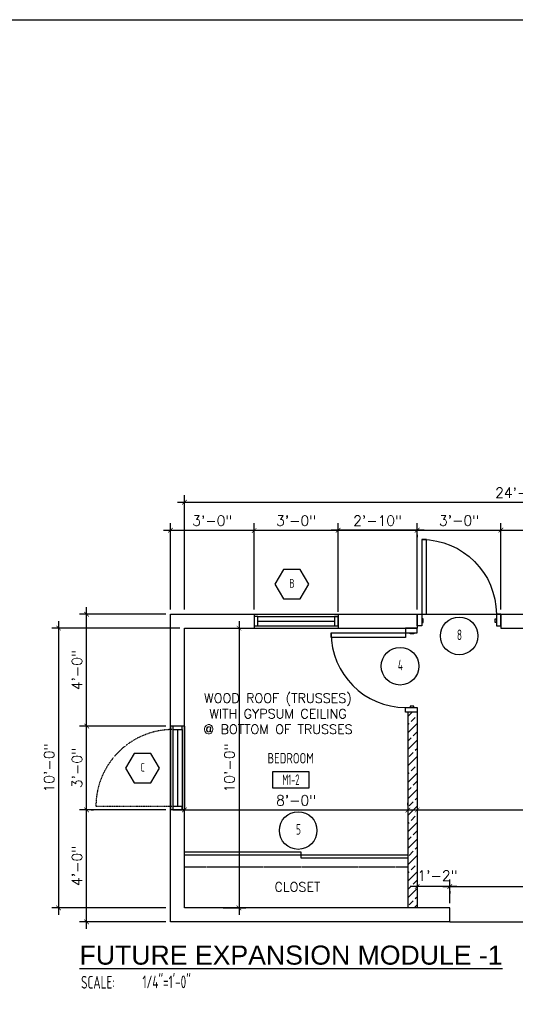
# Model space of a CAD drawing. Header units: inches. Extents: x -3803 to 30266, y -3756 to 4522.
# Tile 24 of 45: x 26615 to 26828, y 2819 to 3242. Entities that reach past the tile are written whole.
import ezdxf
from ezdxf.enums import TextEntityAlignment as Align

# ---------------------------------------------------------------- set-up
doc = ezdxf.new("R2010")
doc.units = ezdxf.units.IN
doc.header["$LTSCALE"] = 0.011
doc.header["$MEASUREMENT"] = 0
doc.header["$PDMODE"] = 1
doc.linetypes.add('DASHED', pattern=[0.75, 0.5, -0.25])
doc.linetypes.add('DASHED2', pattern=[0.375, 0.25, -0.125])
doc.layers.get('0').update_dxf_attribs({"linetype": 'CONTINUOUS'})
doc.layers.get('Defpoints').update_dxf_attribs({"linetype": 'CONTINUOUS'})
for name, color, linetype in [('a-door', 2, 'CONTINUOUS'), ('FHA', 8, 'DASHED2'), ('G-SYMB', 1, 'CONTINUOUS'), ('Hatch-ExisWalls', 123, 'CONTINUOUS'), ('roof', 8, 'DASHED'), ('TEXT', 2, 'CONTINUOUS'), ('Walls', 5, 'CONTINUOUS')]:
    doc.layers.add(name, color=color, linetype=linetype)
doc.layers.add('DIM', color=4, linetype='CONTINUOUS', lineweight=13)
doc.styles.add('LAR', font='arial.ttf', dxfattribs={"height": 0.25})
doc.styles.add('MED', font='archstyl.shx', dxfattribs={"width": 0.8, "height": 0.125})
doc.styles.add('ROMANS', font='romans.shx')
doc.styles.add('SMA', font='archstyl.shx', dxfattribs={"width": 0.8, "height": 0.0625})
doc.dimstyles.new('ANGEL', dxfattribs={"dimtxt": 4.375, "dimasz": 2, "dimexe": 3, "dimexo": 2, "dimgap": 1.5, "dimtad": 1, "dimdec": 0, "dimzin": 3, "dimdsep": 46, "dimlunit": 4, "dimtxsty": 'ROMANS', "dimblk": 'ARCHTICK', "dimcen": 0, "dimdle": 3, "dimclrd": 4, "dimclre": 4, "dimclrt": 2, "dimadec": 0, "dimazin": 0, "dimtfac": 1, "dimtdec": 0, "dimtmove": 1, "dimatfit": 3, "dimfxl": 1, "dimfrac": 2, "dimtolj": 1, "dimtzin": 0, "dimarcsym": 0})

# ---------------------------------------------------------------- blocks, each defined once
blk = doc.blocks.new('_ArchTick')
at = {"color": 0, "linetype": 'ByBlock', "const_width": 0.15}
blk.add_lwpolyline([(-0.5, -0.5), (0.5, 0.5)], dxfattribs=at)
blk = doc.blocks.new('*D406')
at = {"layer": 'Defpoints', "color": 0, "ltscale": 10, "transparency": 16777216}
for p in [(-329.9999971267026, 245.481821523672), (-293.9999971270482, 245.481821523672), (-329.988920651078, 197.4818062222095)]:
    blk.add_point(p, dxfattribs=at)
at = {"layer": 'DIM', "color": 4, "lineweight": -2, "ltscale": 10, "transparency": 16777216}
for p, q in [((-295.9999971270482, 245.481821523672), (-332.9999971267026, 245.481821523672)), ((-329.9999971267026, 194.4818062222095), (-329.9999971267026, 248.481821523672)), ((-331.988920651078, 197.4818062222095), (-332.9999971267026, 197.4818062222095))]:
    blk.add_line(p, q, dxfattribs=at)
at = {"layer": 'DIM', "color": 4, "lineweight": -2, "ltscale": 10, "transparency": 16777216, "xscale": 2, "yscale": 2, "zscale": 2}
for p, rotation in [((-329.9999971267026, 245.481821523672), 90), ((-329.9999971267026, 197.4818062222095), 270)]:
    blk.add_blockref('_ArchTick', p, dxfattribs=dict(at, rotation=rotation))
at = {"layer": 'DIM', "color": 2, "ltscale": 10, "transparency": 16777216, "insert": (-334.1041637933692, 221.4818138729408), "char_height": 4.375, "attachment_point": 5, "rotation": 90, "style": 'ROMANS'}
blk.add_mtext('\\A1;4\'-0"', dxfattribs=at)
blk = doc.blocks.new('*U5')
at = {"layer": 'a-door', "color": 2, "linetype": 'Continuous', "lineweight": -3}
for points in [[(2, 5), (4, 5), (4, 37), (2, 37)], [(2, 0), (0, 0), (0, 5), (2, 5)], [(34, 0), (36, 0), (36, 5), (34, 5)], [(2, 1.5), (2.5, 1.5), (2.5, 3), (2, 3)], [(34, 1.5), (33.5, 1.5), (33.5, 3), (34, 3)]]:
    blk.add_lwpolyline(points, close=True, dxfattribs=at)
at = {"layer": 'a-door', "color": 2, "linetype": 'Continuous', "lineweight": -3, "extrusion": (0, 0, -1)}
blk.add_arc((-2, 5), 32, 90, 180, dxfattribs=at)
blk = doc.blocks.new('AINC-TITLE')
at = {"layer": 'G-SYMB', "color": 4, "linetype": 'Continuous', "style": 'MED', "width": 0.75}
blk.add_text('SCALE:', height=0.125, dxfattribs=at).set_placement((-0.8802076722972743, -0.3073332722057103))
at = {"layer": 'G-SYMB', "color": 1, "linetype": 'Continuous', "style": 'LAR'}
blk.add_attdef('%%UDRAWING-TITLE', (-0.895149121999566, -0.07174532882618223), '', height=0.1875, dxfattribs=at)
at = {"layer": 'G-SYMB', "color": 4, "linetype": 'Continuous', "style": 'MED', "width": 0.75}
blk.add_attdef('SCALE', (-0.2765239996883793, -0.30362657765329), '', height=0.125, dxfattribs=at)
blk = doc.blocks.new('*D428')
at = {"layer": 'Defpoints', "color": 0, "transparency": 16777216}
for p in [(-221.9999971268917, 281.4818215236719), (-257.9999971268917, 245.4818215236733), (-221.9999971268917, 244.4818215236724)]:
    blk.add_point(p, dxfattribs=at)
at = {"layer": 'DIM', "color": 4, "lineweight": -2, "transparency": 16777216}
for p, q in [((-257.9999971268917, 247.4818215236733), (-257.9999971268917, 284.4818215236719)), ((-221.9999971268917, 246.4818215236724), (-221.9999971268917, 284.4818215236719)), ((-260.9999971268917, 281.4818215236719), (-218.9999971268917, 281.4818215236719))]:
    blk.add_line(p, q, dxfattribs=at)
at = {"layer": 'DIM', "color": 4, "lineweight": -2, "transparency": 16777216, "xscale": 2, "yscale": 2, "zscale": 2, "rotation": 180}
blk.add_blockref('_ArchTick', (-257.9999971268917, 281.4818215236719), dxfattribs=at)
at = {"layer": 'DIM', "color": 4, "lineweight": -2, "transparency": 16777216, "xscale": 2, "yscale": 2, "zscale": 2}
blk.add_blockref('_ArchTick', (-221.9999971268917, 281.4818215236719), dxfattribs=at)
at = {"layer": 'DIM', "color": 2, "transparency": 16777216, "insert": (-239.9999971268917, 285.5859881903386), "char_height": 4.375, "attachment_point": 5, "style": 'ROMANS'}
blk.add_mtext('\\A1;3\'-0"', dxfattribs=at)
blk = doc.blocks.new('AINC-WINID')
at = {"layer": 'G-SYMB', "linetype": 'Continuous'}
blk.add_lwpolyline([(0.2577038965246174, 20.26712014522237), (0.1674929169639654, 20.42337014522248), (-0.01292904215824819, 20.42337014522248), (-0.1031400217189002, 20.26712014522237), (-0.01292904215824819, 20.11087014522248), (0.1674929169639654, 20.11087014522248)], close=True, dxfattribs=at)
at = {"layer": 'G-SYMB', "color": 4, "linetype": 'Continuous', "style": 'SMA', "width": 0.75}
blk.add_attdef('WNUM', text='', height=0.09375, dxfattribs=at).set_placement((0.07928445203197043, 20.27531187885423), align=Align.MIDDLE)
blk = doc.blocks.new('*D411')
at = {"layer": 'Defpoints', "color": 0, "transparency": 16777216}
for p in [(-341.9999971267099, 239.481821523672), (-287.9999971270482, 239.481821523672), (-293.9999971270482, 119.481821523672)]:
    blk.add_point(p, dxfattribs=at)
at = {"layer": 'DIM', "color": 4, "lineweight": -2, "transparency": 16777216}
for p, q in [((-341.9999971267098, 116.481821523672), (-341.9999971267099, 242.481821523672)), ((-289.9999971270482, 239.481821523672), (-344.9999971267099, 239.481821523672)), ((-295.9999971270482, 119.481821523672), (-344.9999971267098, 119.481821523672))]:
    blk.add_line(p, q, dxfattribs=at)
at = {"layer": 'DIM', "color": 4, "lineweight": -2, "transparency": 16777216, "xscale": 2, "yscale": 2, "zscale": 2}
for p, rotation in [((-341.9999971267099, 239.481821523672), 90), ((-341.9999971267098, 119.481821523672), 270)]:
    blk.add_blockref('_ArchTick', p, dxfattribs=dict(at, rotation=rotation))
at = {"layer": 'DIM', "color": 2, "transparency": 16777216, "insert": (-346.1041637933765, 179.481821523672), "char_height": 4.375, "attachment_point": 5, "rotation": 90, "style": 'ROMANS'}
blk.add_mtext('\\A1;10\'-0"', dxfattribs=at)
blk = doc.blocks.new('*D412')
at = {"layer": 'Defpoints', "color": 0, "transparency": 16777216}
for p in [(2.872951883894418e-06, 293.4818215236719), (2.872951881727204e-06, 258.0885292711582), (-287.9999971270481, 245.4818215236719)]:
    blk.add_point(p, dxfattribs=at)
at = {"layer": 'DIM', "color": 4, "lineweight": -2, "transparency": 16777216}
for p, q in [((-287.9999971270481, 247.4818215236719), (-287.9999971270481, 296.4818215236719)), ((2.872951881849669e-06, 260.0885292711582), (2.872951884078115e-06, 296.4818215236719)), ((-290.9999971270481, 293.4818215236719), (3.000002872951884, 293.4818215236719))]:
    blk.add_line(p, q, dxfattribs=at)
at = {"layer": 'DIM', "color": 4, "lineweight": -2, "transparency": 16777216, "xscale": 2, "yscale": 2, "zscale": 2, "rotation": 180}
blk.add_blockref('_ArchTick', (-287.9999971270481, 293.4818215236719), dxfattribs=at)
at = {"layer": 'DIM', "color": 4, "lineweight": -2, "transparency": 16777216, "xscale": 2, "yscale": 2, "zscale": 2}
blk.add_blockref('_ArchTick', (2.872951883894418e-06, 293.4818215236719), dxfattribs=at)
at = {"layer": 'DIM', "color": 2, "transparency": 16777216, "insert": (-143.9999971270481, 297.5859881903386), "char_height": 4.375, "attachment_point": 5, "style": 'ROMANS'}
blk.add_mtext('\\A1;24\'-0"', dxfattribs=at)
blk = doc.blocks.new('*D413')
at = {"layer": 'Defpoints', "color": 0, "transparency": 16777216}
for p in [(-287.9999971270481, 161.4818215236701), (-191.9999971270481, 161.4818215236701), (-191.9999971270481, 161.481821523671)]:
    blk.add_point(p, dxfattribs=at)
at = {"layer": 'DIM', "color": 4, "lineweight": -2, "transparency": 16777216}
for p, q in [((-290.9999971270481, 161.481821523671), (-188.9999971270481, 161.481821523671)), ((-287.9999971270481, 163.4818215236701), (-287.9999971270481, 164.481821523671)), ((-191.9999971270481, 163.4818215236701), (-191.9999971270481, 164.481821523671))]:
    blk.add_line(p, q, dxfattribs=at)
at = {"layer": 'DIM', "color": 4, "lineweight": -2, "transparency": 16777216, "xscale": 2, "yscale": 2, "zscale": 2, "rotation": 180}
blk.add_blockref('_ArchTick', (-287.9999971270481, 161.481821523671), dxfattribs=at)
at = {"layer": 'DIM', "color": 4, "lineweight": -2, "transparency": 16777216, "xscale": 2, "yscale": 2, "zscale": 2}
blk.add_blockref('_ArchTick', (-191.9999971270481, 161.481821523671), dxfattribs=at)
at = {"layer": 'DIM', "color": 2, "transparency": 16777216, "insert": (-239.9999971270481, 165.5859881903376), "char_height": 4.375, "attachment_point": 5, "style": 'ROMANS'}
blk.add_mtext('\\A1;8\'-0"', dxfattribs=at)
blk = doc.blocks.new('*D414')
at = {"layer": 'Defpoints', "color": 0, "transparency": 16777216}
for p in [(-273.3882254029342, 239.481821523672), (-273.3882254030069, 119.4818215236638), (-264.5383162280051, 119.4818215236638)]:
    blk.add_point(p, dxfattribs=at)
at = {"layer": 'DIM', "color": 4, "lineweight": -2, "transparency": 16777216}
for p, q in [((-264.5383162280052, 242.481821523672), (-264.5383162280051, 116.4818215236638)), ((-271.3882254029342, 239.481821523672), (-261.5383162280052, 239.481821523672)), ((-271.3882254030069, 119.4818215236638), (-261.5383162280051, 119.4818215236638))]:
    blk.add_line(p, q, dxfattribs=at)
at = {"layer": 'DIM', "color": 4, "lineweight": -2, "transparency": 16777216, "xscale": 2, "yscale": 2, "zscale": 2}
for p, rotation in [((-264.5383162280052, 239.481821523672), 90), ((-264.5383162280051, 119.4818215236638), 270)]:
    blk.add_blockref('_ArchTick', p, dxfattribs=dict(at, rotation=rotation))
at = {"layer": 'DIM', "color": 2, "transparency": 16777216, "insert": (-268.6424828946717, 179.4818215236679), "char_height": 4.375, "attachment_point": 5, "rotation": 90, "style": 'ROMANS'}
blk.add_mtext('\\A1;10\'-0"', dxfattribs=at)
blk = doc.blocks.new('*D415')
at = {"layer": 'Defpoints', "color": 0, "ltscale": 10, "transparency": 16777216}
for p in [(-187.9999971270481, 161.4818215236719), (2.872951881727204e-06, 161.4818215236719), (2.872951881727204e-06, 161.4818215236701)]:
    blk.add_point(p, dxfattribs=at)
at = {"layer": 'DIM', "color": 4, "lineweight": -2, "ltscale": 10, "transparency": 16777216}
for p, q in [((-190.9999971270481, 161.4818215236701), (3.000002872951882, 161.4818215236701)), ((-187.9999971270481, 159.4818215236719), (-187.9999971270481, 158.4818215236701)), ((2.872951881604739e-06, 159.4818215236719), (2.872951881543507e-06, 158.4818215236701))]:
    blk.add_line(p, q, dxfattribs=at)
at = {"layer": 'DIM', "color": 4, "lineweight": -2, "ltscale": 10, "transparency": 16777216, "xscale": 2, "yscale": 2, "zscale": 2, "rotation": 180}
blk.add_blockref('_ArchTick', (-187.9999971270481, 161.4818215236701), dxfattribs=at)
at = {"layer": 'DIM', "color": 4, "lineweight": -2, "ltscale": 10, "transparency": 16777216, "xscale": 2, "yscale": 2, "zscale": 2}
blk.add_blockref('_ArchTick', (2.872951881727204e-06, 161.4818215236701), dxfattribs=at)
at = {"layer": 'DIM', "color": 2, "ltscale": 10, "transparency": 16777216, "insert": (-93.99999712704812, 165.5859881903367), "char_height": 4.375, "attachment_point": 5, "style": 'ROMANS'}
blk.add_mtext('\\A1;15\'-8"', dxfattribs=at)
blk = doc.blocks.new('*D416')
at = {"layer": 'Defpoints', "color": 0, "transparency": 16777216}
for p in [(-29.99999712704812, 128.6456505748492), (-173.9999971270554, 119.4818215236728), (-29.99999712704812, 119.4818215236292)]:
    blk.add_point(p, dxfattribs=at)
at = {"layer": 'DIM', "color": 4, "lineweight": -2, "transparency": 16777216}
for p, q in [((-173.9999971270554, 121.4818215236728), (-173.9999971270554, 131.6456505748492)), ((-29.99999712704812, 121.4818215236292), (-29.99999712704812, 131.6456505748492)), ((-176.9999971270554, 128.6456505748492), (-26.99999712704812, 128.6456505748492))]:
    blk.add_line(p, q, dxfattribs=at)
at = {"layer": 'DIM', "color": 4, "lineweight": -2, "transparency": 16777216, "xscale": 2, "yscale": 2, "zscale": 2, "rotation": 180}
blk.add_blockref('_ArchTick', (-173.9999971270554, 128.6456505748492), dxfattribs=at)
at = {"layer": 'DIM', "color": 4, "lineweight": -2, "transparency": 16777216, "xscale": 2, "yscale": 2, "zscale": 2}
blk.add_blockref('_ArchTick', (-29.99999712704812, 128.6456505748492), dxfattribs=at)
at = {"layer": 'DIM', "color": 2, "transparency": 16777216, "insert": (-101.9999971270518, 132.7498172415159), "char_height": 4.375, "attachment_point": 5, "style": 'ROMANS'}
blk.add_mtext('\\A1;12\'-0"', dxfattribs=at)
blk = doc.blocks.new('AINC-DOORID')
at = {"layer": 'G-SYMB'}
blk.add_circle((0, 0), 0.1672886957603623, dxfattribs=at)
at = {"layer": 'G-SYMB', "color": 4, "linetype": 'Continuous', "style": 'SMA', "width": 0.75}
blk.add_attdef('DNUM', text='', height=0.09375, dxfattribs=at).set_placement((0.002503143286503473, 0.01023966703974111), align=Align.MIDDLE)
blk = doc.blocks.new('AINC-ROOMID')
at = {"layer": 'G-SYMB'}
blk.add_lwpolyline([(-0.2473152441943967, -0.3518933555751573), (0.2532671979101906, -0.3518933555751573), (0.2532671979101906, -0.1607061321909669), (-0.2473152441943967, -0.1607061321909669)], close=True, dxfattribs=at)
at = {"layer": 'G-SYMB', "color": 4, "linetype": 'Continuous', "style": 'MED', "oblique": -180, "text_generation_flag": 6}
for tag, p in [('%%UROOM-ID', (0, 0.2092985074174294)), ('%%USPAN', (0, 0))]:
    blk.add_attdef(tag, text='', height=0.125, rotation=180, dxfattribs=at).set_placement(p, align=Align.MIDDLE)
at = {"layer": 'G-SYMB', "color": 4, "linetype": 'Continuous', "style": 'MED', "text_generation_flag": 6, "width": 0.75}
blk.add_attdef('R-NUM', text='', height=0.125, rotation=180, dxfattribs=at).set_placement((0.002975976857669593, -0.2562997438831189), align=Align.MIDDLE)
blk = doc.blocks.new('*D430')
at = {"layer": 'Defpoints', "color": 0, "ltscale": 10, "transparency": 16777216}
for p in [(-221.9999971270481, 281.4818215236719), (-221.9999971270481, 281.4818215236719), (-187.9999971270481, 281.5499093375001)]:
    blk.add_point(p, dxfattribs=at)
at = {"layer": 'DIM', "color": 4, "lineweight": -2, "ltscale": 10, "transparency": 16777216}
for p, q in [((-221.9999971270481, 283.4818215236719), (-221.9999971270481, 284.4818215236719)), ((-184.9999971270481, 281.4818215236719), (-224.9999971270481, 281.4818215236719)), ((-187.9999971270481, 279.5499093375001), (-187.9999971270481, 278.4818215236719))]:
    blk.add_line(p, q, dxfattribs=at)
at = {"layer": 'DIM', "color": 4, "lineweight": -2, "ltscale": 10, "transparency": 16777216, "xscale": 2, "yscale": 2, "zscale": 2, "rotation": 180}
blk.add_blockref('_ArchTick', (-221.9999971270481, 281.4818215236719), dxfattribs=at)
at = {"layer": 'DIM', "color": 4, "lineweight": -2, "ltscale": 10, "transparency": 16777216, "xscale": 2, "yscale": 2, "zscale": 2}
blk.add_blockref('_ArchTick', (-187.9999971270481, 281.4818215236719), dxfattribs=at)
at = {"layer": 'DIM', "color": 2, "ltscale": 10, "transparency": 16777216, "insert": (-204.9999971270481, 285.5859881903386), "char_height": 4.375, "attachment_point": 5, "style": 'ROMANS'}
blk.add_mtext('\\A1;2\'-10"', dxfattribs=at)
blk = doc.blocks.new('*D480')
at = {"layer": 'Defpoints', "color": 0, "ltscale": 10, "transparency": 16777216}
for p in [(-187.9999971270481, 128.6456505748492), (-187.9999971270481, 128.6428655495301), (-173.9999971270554, 128.6456505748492)]:
    blk.add_point(p, dxfattribs=at)
at = {"layer": 'DIM', "color": 4, "lineweight": -2, "ltscale": 10, "transparency": 16777216}
for p, q in [((-170.9999971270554, 128.6428655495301), (-190.9999971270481, 128.6428655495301)), ((-187.9999971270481, 126.6456505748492), (-187.9999971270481, 125.6428655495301)), ((-173.9999971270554, 126.6456505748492), (-173.9999971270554, 125.6428655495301))]:
    blk.add_line(p, q, dxfattribs=at)
at = {"layer": 'DIM', "color": 4, "lineweight": -2, "ltscale": 10, "transparency": 16777216, "xscale": 2, "yscale": 2, "zscale": 2, "rotation": 180}
blk.add_blockref('_ArchTick', (-187.9999971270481, 128.6428655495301), dxfattribs=at)
at = {"layer": 'DIM', "color": 4, "lineweight": -2, "ltscale": 10, "transparency": 16777216, "xscale": 2, "yscale": 2, "zscale": 2}
blk.add_blockref('_ArchTick', (-173.9999971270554, 128.6428655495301), dxfattribs=at)
at = {"layer": 'DIM', "color": 2, "ltscale": 10, "transparency": 16777216, "insert": (-179.2592197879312, 133.3114213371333), "char_height": 4.375, "attachment_point": 5, "style": 'ROMANS'}
blk.add_mtext('\\A1;1\'-2"', dxfattribs=at)
blk = doc.blocks.new('*D431')
at = {"layer": 'Defpoints', "color": 0, "ltscale": 10, "transparency": 16777216}
for p in [(-151.9999971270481, 281.4818215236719), (-65.99999721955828, 281.5349216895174), (-65.99999721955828, 245.4818208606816)]:
    blk.add_point(p, dxfattribs=at)
at = {"layer": 'DIM', "color": 4, "lineweight": -2, "ltscale": 10, "transparency": 16777216}
for p, q in [((-151.9999971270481, 283.4818215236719), (-151.9999971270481, 284.5349216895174)), ((-65.99999721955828, 247.4818208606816), (-65.99999721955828, 284.5349216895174)), ((-154.9999971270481, 281.5349216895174), (-62.99999721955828, 281.5349216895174))]:
    blk.add_line(p, q, dxfattribs=at)
at = {"layer": 'DIM', "color": 4, "lineweight": -2, "ltscale": 10, "transparency": 16777216, "xscale": 2, "yscale": 2, "zscale": 2, "rotation": 180}
blk.add_blockref('_ArchTick', (-151.9999971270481, 281.5349216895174), dxfattribs=at)
at = {"layer": 'DIM', "color": 4, "lineweight": -2, "ltscale": 10, "transparency": 16777216, "xscale": 2, "yscale": 2, "zscale": 2}
blk.add_blockref('_ArchTick', (-65.99999721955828, 281.5349216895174), dxfattribs=at)
at = {"layer": 'DIM', "color": 2, "ltscale": 10, "transparency": 16777216, "insert": (-108.9999971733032, 285.6390883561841), "char_height": 4.375, "attachment_point": 5, "style": 'ROMANS'}
blk.add_mtext('\\A1;7\'-2"', dxfattribs=at)
blk = doc.blocks.new('*D433')
at = {"layer": 'Defpoints', "color": 0, "transparency": 16777216}
for p in [(-151.9999971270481, 281.5349216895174), (-187.9999971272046, 271.3077124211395), (-151.9999971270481, 245.481821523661)]:
    blk.add_point(p, dxfattribs=at)
at = {"layer": 'DIM', "color": 4, "lineweight": -2, "transparency": 16777216}
for p, q in [((-187.9999971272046, 273.3077124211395), (-187.9999971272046, 284.5349216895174)), ((-151.9999971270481, 247.481821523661), (-151.9999971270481, 284.5349216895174)), ((-190.9999971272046, 281.5349216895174), (-148.9999971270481, 281.5349216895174))]:
    blk.add_line(p, q, dxfattribs=at)
at = {"layer": 'DIM', "color": 4, "lineweight": -2, "transparency": 16777216, "xscale": 2, "yscale": 2, "zscale": 2, "rotation": 180}
blk.add_blockref('_ArchTick', (-187.9999971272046, 281.5349216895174), dxfattribs=at)
at = {"layer": 'DIM', "color": 4, "lineweight": -2, "transparency": 16777216, "xscale": 2, "yscale": 2, "zscale": 2}
blk.add_blockref('_ArchTick', (-151.9999971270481, 281.5349216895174), dxfattribs=at)
at = {"layer": 'DIM', "color": 2, "transparency": 16777216, "insert": (-169.9999971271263, 285.6390883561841), "char_height": 4.375, "attachment_point": 5, "style": 'ROMANS'}
blk.add_mtext('\\A1;3\'-0"', dxfattribs=at)
blk = doc.blocks.new('*D436')
at = {"layer": 'Defpoints', "color": 0, "transparency": 16777216}
for p in [(-221.9999971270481, 281.4818215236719), (-257.9999971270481, 245.4818215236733), (-221.9999971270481, 244.4818215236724)]:
    blk.add_point(p, dxfattribs=at)
at = {"layer": 'DIM', "color": 4, "lineweight": -2, "transparency": 16777216}
for p, q in [((-257.9999971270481, 247.4818215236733), (-257.9999971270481, 284.4818215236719)), ((-221.9999971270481, 246.4818215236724), (-221.9999971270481, 284.4818215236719)), ((-260.9999971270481, 281.4818215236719), (-218.9999971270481, 281.4818215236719))]:
    blk.add_line(p, q, dxfattribs=at)
at = {"layer": 'DIM', "color": 4, "lineweight": -2, "transparency": 16777216, "xscale": 2, "yscale": 2, "zscale": 2, "rotation": 180}
blk.add_blockref('_ArchTick', (-257.9999971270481, 281.4818215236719), dxfattribs=at)
at = {"layer": 'DIM', "color": 4, "lineweight": -2, "transparency": 16777216, "xscale": 2, "yscale": 2, "zscale": 2}
blk.add_blockref('_ArchTick', (-221.9999971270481, 281.4818215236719), dxfattribs=at)
at = {"layer": 'DIM', "color": 2, "transparency": 16777216, "insert": (-239.9999971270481, 285.5859881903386), "char_height": 4.375, "attachment_point": 5, "style": 'ROMANS'}
blk.add_mtext('\\A1;3\'-0"', dxfattribs=at)
blk = doc.blocks.new('*D458')
at = {"layer": 'Defpoints', "color": 0, "ltscale": 10, "transparency": 16777216}
for p in [(-329.9999971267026, 161.4818215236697), (-293.9999971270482, 161.4818215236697), (-293.9999971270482, 113.481821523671)]:
    blk.add_point(p, dxfattribs=at)
at = {"layer": 'DIM', "color": 4, "lineweight": -2, "ltscale": 10, "transparency": 16777216}
for p, q in [((-295.9999971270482, 161.4818215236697), (-332.9999971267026, 161.4818215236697)), ((-329.9999971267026, 110.481821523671), (-329.9999971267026, 164.4818215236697)), ((-295.9999971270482, 113.481821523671), (-332.9999971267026, 113.481821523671))]:
    blk.add_line(p, q, dxfattribs=at)
at = {"layer": 'DIM', "color": 4, "lineweight": -2, "ltscale": 10, "transparency": 16777216, "xscale": 2, "yscale": 2, "zscale": 2}
for p, rotation in [((-329.9999971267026, 161.4818215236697), 90), ((-329.9999971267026, 113.481821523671), 270)]:
    blk.add_blockref('_ArchTick', p, dxfattribs=dict(at, rotation=rotation))
at = {"layer": 'DIM', "color": 2, "ltscale": 10, "transparency": 16777216, "insert": (-334.1041637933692, 137.4818215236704), "char_height": 4.375, "attachment_point": 5, "rotation": 90, "style": 'ROMANS'}
blk.add_mtext('\\A1;4\'-0"', dxfattribs=at)
blk = doc.blocks.new('*D459')
at = {"layer": 'Defpoints', "color": 0, "ltscale": 10, "transparency": 16777216}
for p in [(-257.9999971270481, 281.4818215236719), (-293.9999971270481, 245.4818215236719), (-257.9999971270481, 245.4818215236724)]:
    blk.add_point(p, dxfattribs=at)
at = {"layer": 'DIM', "color": 4, "lineweight": -2, "ltscale": 10, "transparency": 16777216}
for p, q in [((-293.9999971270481, 247.4818215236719), (-293.9999971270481, 284.4818215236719)), ((-257.9999971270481, 247.4818215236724), (-257.9999971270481, 284.4818215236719)), ((-296.9999971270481, 281.4818215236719), (-254.9999971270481, 281.4818215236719))]:
    blk.add_line(p, q, dxfattribs=at)
at = {"layer": 'DIM', "color": 4, "lineweight": -2, "ltscale": 10, "transparency": 16777216, "xscale": 2, "yscale": 2, "zscale": 2, "rotation": 180}
blk.add_blockref('_ArchTick', (-293.9999971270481, 281.4818215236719), dxfattribs=at)
at = {"layer": 'DIM', "color": 4, "lineweight": -2, "ltscale": 10, "transparency": 16777216, "xscale": 2, "yscale": 2, "zscale": 2}
blk.add_blockref('_ArchTick', (-257.9999971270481, 281.4818215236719), dxfattribs=at)
at = {"layer": 'DIM', "color": 2, "ltscale": 10, "transparency": 16777216, "insert": (-275.9999971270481, 285.5859881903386), "char_height": 4.375, "attachment_point": 5, "style": 'ROMANS'}
blk.add_mtext('\\A1;3\'-0"', dxfattribs=at)
blk = doc.blocks.new('*D460')
at = {"layer": 'Defpoints', "color": 0, "ltscale": 10, "transparency": 16777216}
for p in [(-187.9999971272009, 281.4818215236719), (-221.9999971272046, 271.254612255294), (-187.9999971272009, 245.481821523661)]:
    blk.add_point(p, dxfattribs=at)
at = {"layer": 'DIM', "color": 4, "lineweight": -2, "ltscale": 10, "transparency": 16777216}
for p, q in [((-221.9999971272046, 273.254612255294), (-221.9999971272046, 284.4818215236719)), ((-187.9999971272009, 247.481821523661), (-187.9999971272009, 284.4818215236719)), ((-224.9999971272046, 281.4818215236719), (-184.9999971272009, 281.4818215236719))]:
    blk.add_line(p, q, dxfattribs=at)
at = {"layer": 'DIM', "color": 4, "lineweight": -2, "ltscale": 10, "transparency": 16777216, "xscale": 2, "yscale": 2, "zscale": 2, "rotation": 180}
blk.add_blockref('_ArchTick', (-221.9999971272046, 281.4818215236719), dxfattribs=at)
at = {"layer": 'DIM', "color": 4, "lineweight": -2, "ltscale": 10, "transparency": 16777216, "xscale": 2, "yscale": 2, "zscale": 2}
blk.add_blockref('_ArchTick', (-187.9999971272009, 281.4818215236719), dxfattribs=at)
at = {"layer": 'DIM', "color": 2, "ltscale": 10, "transparency": 16777216, "insert": (-204.9999971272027, 285.5859881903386), "char_height": 4.375, "attachment_point": 5, "style": 'ROMANS'}
blk.add_mtext('\\A1;2\'-10"', dxfattribs=at)
blk = doc.blocks.new('*D470')
at = {"layer": 'Defpoints', "color": 0, "ltscale": 10, "transparency": 16777216}
for p in [(-329.9999971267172, 197.4818448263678), (-293.9999971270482, 197.4818448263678), (-329.9999971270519, 161.4818215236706)]:
    blk.add_point(p, dxfattribs=at)
at = {"layer": 'DIM', "color": 4, "lineweight": -2, "ltscale": 10, "transparency": 16777216}
for p, q in [((-329.9999971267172, 158.4818215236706), (-329.9999971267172, 200.4818448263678)), ((-295.9999971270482, 197.4818448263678), (-332.9999971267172, 197.4818448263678)), ((-327.9999971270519, 161.4818215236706), (-326.9999971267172, 161.4818215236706))]:
    blk.add_line(p, q, dxfattribs=at)
at = {"layer": 'DIM', "color": 4, "lineweight": -2, "ltscale": 10, "transparency": 16777216, "xscale": 2, "yscale": 2, "zscale": 2}
for p, rotation in [((-329.9999971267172, 197.4818448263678), 90), ((-329.9999971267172, 161.4818215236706), 270)]:
    blk.add_blockref('_ArchTick', p, dxfattribs=dict(at, rotation=rotation))
at = {"layer": 'DIM', "color": 2, "ltscale": 10, "transparency": 16777216, "insert": (-334.1041637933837, 179.4818331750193), "char_height": 4.375, "attachment_point": 5, "rotation": 90, "style": 'ROMANS'}
blk.add_mtext('\\A1;3\'-0"', dxfattribs=at)
blk = doc.blocks.new('typical interior floor plan')
at = {"color": 1}
for p, q in [((-187.9999971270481, 245.4818215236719), (-151.9999971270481, 245.4818215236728)), ((-173.9999971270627, 113.4818215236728), (-29.99999712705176, 113.4818215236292))]:
    blk.add_line(p, q, dxfattribs=at)
at = {"layer": 'a-door'}
for p, q in [((-257.9999971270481, 245.4818215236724), (-221.9999971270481, 245.4818215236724)), ((-256.4999971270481, 244.4818215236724), (-221.9999991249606, 244.4818215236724)), ((-256.4999971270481, 242.4818215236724), (-223.4999991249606, 242.4818215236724)), ((-257.9999971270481, 239.4818215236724), (-221.9999971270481, 239.4818228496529)), ((-256.4999971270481, 240.4818215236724), (-221.9999991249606, 240.4818215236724)), ((-293.9999971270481, 197.4818215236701), (-293.9999958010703, 161.4818215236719)), ((-292.9999971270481, 195.9818215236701), (-292.9999971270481, 161.4818235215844)), ((-290.9999971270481, 195.9818215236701), (-290.9999971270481, 162.9818235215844)), ((-288.9999971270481, 195.9818215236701), (-288.9999971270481, 161.4818235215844)), ((-287.9999971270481, 197.4818215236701), (-287.9999971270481, 161.4818215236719))]:
    blk.add_line(p, q, dxfattribs=at)
at = {"layer": 'a-door', "color": 2, "linetype": 'Continuous', "lineweight": -3}
for p, q in [((-287.9999971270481, 143.4818215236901), (-237.9999971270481, 143.481821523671)), ((-287.9999971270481, 142.2318215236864), (-191.9999971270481, 142.2318215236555)), ((-237.9999971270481, 143.481821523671), (-237.9999971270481, 140.981821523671)), ((-237.9999971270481, 140.981821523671), (-191.9999971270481, 140.9818215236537))]:
    blk.add_line(p, q, dxfattribs=at)
at = {"layer": 'a-door'}
for points in [[(-257.9999971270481, 240.4818215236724), (-256.4999971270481, 240.4818215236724), (-256.4999971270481, 244.4818215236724), (-257.9999971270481, 244.4818215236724)], [(-223.4999991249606, 240.4818215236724), (-221.9999991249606, 240.4818215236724), (-221.9999991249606, 244.4818215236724), (-223.4999991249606, 244.4818215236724)], [(-292.9999971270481, 197.4818215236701), (-292.9999971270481, 195.9818215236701), (-288.9999971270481, 195.9818215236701), (-288.9999971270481, 197.4818215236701)], [(-292.9999971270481, 162.9818235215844), (-292.9999971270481, 161.4818235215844), (-288.9999971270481, 161.4818235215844), (-288.9999971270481, 162.9818235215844)]]:
    blk.add_lwpolyline(points, close=True, dxfattribs=at)
at = {"layer": 'FHA', "ltscale": 25}
blk.add_line((-292.9999971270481, 162.9818235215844), (-325.9999951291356, 162.9818235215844), dxfattribs=at)
blk.add_arc((-292.9999971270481, 162.9818235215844), 32.99999800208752, 90, 180, dxfattribs=at)
at = {"layer": 'roof', "ltscale": 53}
blk.add_line((-191.9999971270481, 136.986761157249), (-287.9999971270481, 136.9867611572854), dxfattribs=at)
at = {"layer": 'Walls'}
for p, q in [((-293.9999971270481, 245.4818215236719), (-187.9999971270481, 245.4818215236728)), ((-293.9999971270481, 113.481821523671), (-293.9999971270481, 245.4818215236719)), ((-257.9999971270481, 245.4818215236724), (-257.9999971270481, 239.4818215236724)), ((-221.9999971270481, 245.4818215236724), (-221.9999971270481, 239.4818228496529)), ((-187.9999971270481, 245.4818215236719), (-187.9999971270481, 239.4818215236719)), ((-151.9999971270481, 245.4818215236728), (-65.99999712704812, 245.4818208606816)), ((-151.9999971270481, 245.481821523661), (-151.9999971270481, 239.481821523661)), ((-287.9999971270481, 239.4818215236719), (-187.9999971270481, 239.4818215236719)), ((-287.9999971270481, 119.4818215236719), (-287.9999971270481, 239.4818215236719)), ((-151.9999971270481, 239.4818215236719), (-65.99999712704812, 239.4818215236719)), ((-191.9999971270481, 203.4818215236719), (-191.9999971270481, 119.481821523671)), ((-187.9999971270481, 203.4818215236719), (-187.9999971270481, 119.4818215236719)), ((-287.9999971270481, 197.4818215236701), (-293.9999971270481, 197.4818215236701)), ((-287.9999971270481, 161.4818215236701), (-293.9999958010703, 161.4818215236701)), ((-173.9999971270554, 119.4818215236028), (-287.9999971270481, 119.4818215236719)), ((-173.9999971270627, 113.4818215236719), (-173.9999971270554, 119.4818215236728)), ((-173.9999971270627, 113.4818215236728), (-173.9999971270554, 119.4818215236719)), ((-173.9999971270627, 113.4818215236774), (-293.9999971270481, 113.481821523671))]:
    blk.add_line(p, q, dxfattribs=at)
for name, p, xscale, yscale, zscale, values in [('AINC-WINID', (-244.9621559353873, -556.8190696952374), 40.22379667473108, 40.22379667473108, 40.22379667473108, {'WNUM': 'B'}), ('AINC-DOORID', (-169.961317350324, 236.1606590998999), 48.29248555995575, 48.29248555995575, 48.29248555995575, {'DNUM': '8'}), ('AINC-DOORID', (-195.3545957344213, 223.1703223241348), 48.29248555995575, 48.29248555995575, 48.29248555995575, {'DNUM': '4'}), ('AINC-WINID', (-309.1085700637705, -635.7386983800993), 40.22379667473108, 40.22379667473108, 40.22379667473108, {'WNUM': 'C'}), ('AINC-DOORID', (-239.1151354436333, 152.672500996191), 48.29248555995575, 48.29248555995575, 48.29248555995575, {'DNUM': '5'})]:
    blk.add_blockref(name, p, dxfattribs=dict(xscale=xscale, yscale=yscale, zscale=zscale)).add_auto_attribs(values)
ref = blk.add_blockref('AINC-ROOMID', (-242.3534740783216, 183.6924036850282), dxfattribs=dict(xscale=31.40809428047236, yscale=35.94597718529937, zscale=31.40809428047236))
ref.add_attrib('%%USPAN', 'BEDROOM', dxfattribs={"layer": 'G-SYMB', "color": 4, "linetype": 'Continuous', "height": 4.493247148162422, "rotation": 180, "style": 'MED', "text_generation_flag": 6, "width": 0.8737582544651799}).set_placement((-242.3534740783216, 183.6924036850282), align=Align.MIDDLE)
ref.add_attrib('R-NUM', 'M1-2', dxfattribs={"layer": 'G-SYMB', "color": 4, "linetype": 'Continuous', "height": 4.493247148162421, "rotation": 180, "style": 'MED', "text_generation_flag": 6, "width": 0.6553186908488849}).set_placement((-242.2600043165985, 174.4794589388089), align=Align.MIDDLE)
at = {"layer": 'a-door', "color": 2, "linetype": 'Continuous', "lineweight": -3}
blk.add_blockref('*U5', (-187.9999971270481, 240.481821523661), dxfattribs=at)
at = {"layer": 'a-door', "color": 2, "linetype": 'Continuous', "lineweight": -3, "xscale": -1.00000000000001, "rotation": 90}
blk.add_blockref('*U5', (-187.9999971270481, 239.4818215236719), dxfattribs=at)
at = {"layer": 'DIM', "xscale": 43.66204933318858, "yscale": 43.66204933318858, "zscale": 43.66204933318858}
blk.add_blockref('AINC-TITLE', (-293.942276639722, 98.25798189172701), dxfattribs=at).add_auto_attribs({'%%UDRAWING-TITLE': '%%UFUTURE EXPANSION MODULE -1', 'SCALE': '1/4"=1\'-0"'})
at = {"layer": 'TEXT', "color": 2, "insert": (-249.3043043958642, 130.4709001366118), "char_height": 4.000692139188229, "width": 137.2542559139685, "attachment_point": 1}
blk.add_mtext('{\\Fromans|c0;CLOSET}', dxfattribs=at)
at = {"layer": 'DIM'}
for base, p1, p2, picture, middle in [((2.872951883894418e-06, 293.4818215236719), (-287.9999971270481, 245.4818215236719), (2.872951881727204e-06, 258.0885292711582), '*D412', (-143.9999971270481, 297.5859881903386)), ((-221.9999971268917, 281.4818215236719), (-257.9999971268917, 245.4818215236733), (-221.9999971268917, 244.4818215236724), '*D428', (-239.9999971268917, 285.5859881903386)), ((-221.9999971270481, 281.4818215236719), (-257.9999971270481, 245.4818215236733), (-221.9999971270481, 244.4818215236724), '*D436', (-239.9999971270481, 285.5859881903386)), ((-151.9999971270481, 281.5349216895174), (-187.9999971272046, 271.3077124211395), (-151.9999971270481, 245.481821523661), '*D433', (-169.9999971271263, 285.6390883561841)), ((-191.9999971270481, 161.481821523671), (-287.9999971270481, 161.4818215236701), (-191.9999971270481, 161.4818215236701), '*D413', (-239.9999971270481, 165.5859881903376)), ((-29.99999712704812, 128.6456505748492), (-173.9999971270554, 119.4818215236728), (-29.99999712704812, 119.4818215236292), '*D416', (-101.9999971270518, 132.7498172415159))]:
    dim = blk.add_linear_dim(base=base, p1=p1, p2=p2, dimstyle='ANGEL', dxfattribs=at)
    dim.commit()
    dim.dimension.update_dxf_attribs({"geometry": picture, "text_midpoint": middle})
at = {"layer": 'DIM', "ltscale": 10}
for base, p1, p2, picture, middle in [((-257.9999971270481, 281.4818215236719), (-293.9999971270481, 245.4818215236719), (-257.9999971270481, 245.4818215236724), '*D459', (-275.9999971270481, 285.5859881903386)), ((-221.9999971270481, 281.4818215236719), (-187.9999971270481, 281.5499093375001), (-221.9999971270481, 281.4818215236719), '*D430', (-204.9999971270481, 285.5859881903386)), ((-187.9999971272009, 281.4818215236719), (-221.9999971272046, 271.254612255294), (-187.9999971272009, 245.481821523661), '*D460', (-204.9999971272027, 285.5859881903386)), ((-65.99999721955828, 281.5349216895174), (-151.9999971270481, 281.4818215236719), (-65.99999721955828, 245.4818208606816), '*D431', (-108.9999971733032, 285.6390883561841))]:
    dim = blk.add_linear_dim(base=base, p1=p1, p2=p2, dimstyle='ANGEL', dxfattribs=at)
    dim.commit()
    dim.dimension.update_dxf_attribs({"geometry": picture, "text_midpoint": middle})
for base, p1, p2, picture, middle in [((-329.9999971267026, 245.481821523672), (-329.9889206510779, 197.4818062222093), (-293.9999971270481, 245.4818215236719), '*D406', (-334.1041637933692, 221.4818138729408)), ((-329.9999971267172, 197.4818448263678), (-329.9999971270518, 161.4818215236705), (-293.9999971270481, 197.4818448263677), '*D470', (-334.1041637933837, 179.4818331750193)), ((-329.9999971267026, 161.4818215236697), (-293.9999971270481, 113.481821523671), (-293.9999971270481, 161.4818215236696), '*D458', (-334.1041637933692, 137.4818215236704))]:
    dim = blk.add_linear_dim(base=base, p1=p1, p2=p2, angle=90, dimstyle='ANGEL', dxfattribs=at)
    dim.commit()
    dim.dimension.update_dxf_attribs({"geometry": picture, "text_midpoint": middle})
at = {"layer": 'DIM'}
for base, p1, p2, picture, middle in [((-341.9999971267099, 239.481821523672), (-293.9999971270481, 119.4818215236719), (-287.9999971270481, 239.4818215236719), '*D411', (-346.1041637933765, 179.481821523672)), ((-264.5383162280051, 119.4818215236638), (-273.388225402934, 239.4818215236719), (-273.3882254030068, 119.4818215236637), '*D414', (-268.6424828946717, 179.4818215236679))]:
    dim = blk.add_linear_dim(base=base, p1=p1, p2=p2, angle=90, dimstyle='ANGEL', dxfattribs=at)
    dim.commit()
    dim.dimension.update_dxf_attribs({"geometry": picture, "text_midpoint": middle})
at = {"layer": 'DIM', "color": 2, "ltscale": 10}
dim = blk.add_linear_dim(base=(2.872951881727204e-06, 161.4818215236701), p1=(-187.9999971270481, 161.4818215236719), p2=(2.872951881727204e-06, 161.4818215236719), dimstyle='ANGEL', dxfattribs=at)
dim.commit()
dim.dimension.update_dxf_attribs({"geometry": '*D415', "text_midpoint": (-93.99999712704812, 165.5859881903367)})
at = {"layer": 'DIM', "ltscale": 10}
dim = blk.add_linear_dim(base=(-187.9999971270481, 128.6428655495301), p1=(-173.9999971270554, 128.6456505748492), p2=(-187.9999971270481, 128.6456505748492), dimstyle='ANGEL', dxfattribs=at)
dim.commit()
dim.dimension.update_dxf_attribs({"geometry": '*D480', "text_midpoint": (-179.2592197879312, 129.2072546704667), "dimtype": 128})

msp = doc.modelspace()

# ---------------------------------------------------------------- hatches: boundary and pattern name
at = {"layer": 'Hatch-ExisWalls'}
h = msp.add_hatch(dxfattribs=at)
h.set_pattern_fill('ANSI33', color=4, scale=20)
h.set_pattern_definition([(45, (-2459.132348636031, -0.7500004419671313), (-3.535533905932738, 3.535533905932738), []), (45, (-2455.596814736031, -0.7500004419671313), (-3.535533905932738, 3.535533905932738), [2.5, -1.25])])
h.paths.add_polyline_path([(26785.86757030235, 2944.838837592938), (26781.86757030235, 2944.838837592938), (26781.86757030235, 2860.83883759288), (26785.86757030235, 2860.838837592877)])

# ---------------------------------------------------------------- linework, layer by layer
at = {"layer": 'Defpoints', "ltscale": 10}
msp.add_lwpolyline([(26234.50808668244, 3241.895706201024), (28197.92659095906, 3241.895706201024), (28197.92659095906, 184.7981223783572), (26234.50808668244, 182.4597097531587)], close=True, dxfattribs=at)

# ---------------------------------------------------------------- block references
msp.add_blockref('typical interior floor plan', (26973.86756742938, 2741.357016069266))

# ---------------------------------------------------------------- texts
at = {"layer": 'TEXT', "color": 2, "insert": (26685.29662192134, 2952.787134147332), "char_height": 4.000692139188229, "width": 81.56789349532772, "attachment_point": 1}
msp.add_mtext('\\pxqc;{\\Fromans|c0;WOOD ROOF (TRUSSES)\\PWITH GYPSUM CEILING \\P@ BOTTOM OF TRUSSES }', dxfattribs=at)

doc.saveas('drawing.dxf')
